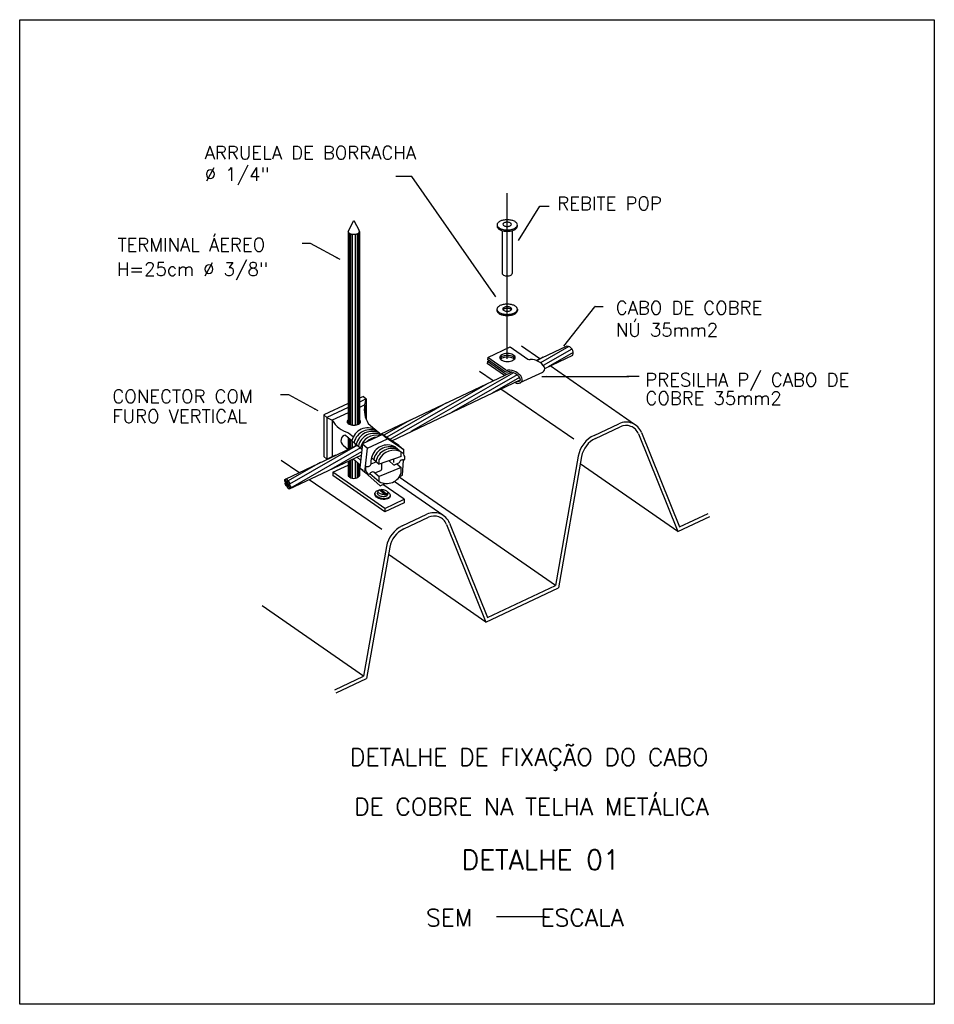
# Model space of a CAD drawing. Header units: metres. Extents: x 2092 to 2374, y -368 to -200.
# Tile 13 of 20: x 2189 to 2234, y -262 to -214. Entities that reach past the tile are written whole.
import ezdxf
from ezdxf.enums import TextEntityAlignment as Align

# ---------------------------------------------------------------- set-up
doc = ezdxf.new("R2010")
doc.units = ezdxf.units.M
doc.header["$LTSCALE"] = 0.3
doc.layers.get('0').update_dxf_attribs({"color": 251})
doc.styles.add('100CL', font='romans.shx', dxfattribs={"height": 2.5})
doc.styles.add('140CL', font='romans.shx', dxfattribs={"height": 21})
doc.styles.add('80CL', font='romans.shx', dxfattribs={"height": 12})

msp = doc.modelspace()

# ---------------------------------------------------------------- linework, layer by layer
at = {"color": 0, "linetype": 'ByBlock'}
for p, q in [((2208.608, -221.422), (2207.836, -221.422)), ((2212.718, -227.292), (2208.608, -221.422)), ((2213.266, -230.324), (2213.266, -222.243)), ((2213.816, -224.549), (2214.864, -222.872)), ((2214.864, -222.872), (2215.307, -222.872)), ((2205.506, -224.11), (2205.778, -223.564)), ((2205.778, -223.564), (2206.034, -224.065)), ((2205.506, -224.11), (2205.506, -233.487)), ((2205.544, -224.178), (2205.544, -233.511)), ((2205.613, -224.21), (2205.613, -233.538)), ((2205.704, -224.238), (2205.704, -233.556)), ((2205.852, -224.238), (2205.852, -233.556)), ((2205.943, -224.21), (2205.943, -233.539)), ((2206.012, -224.178), (2206.012, -233.512)), ((2206.05, -224.111), (2206.05, -233.489)), ((2213.02, -224.068), (2213.02, -226.156)), ((2213.514, -224.068), (2213.514, -226.156)), ((2203.668, -224.687), (2203.264, -224.687)), ((2205.11, -225.482), (2203.668, -224.687)), ((2216.023, -229.711), (2217.544, -227.777)), ((2217.559, -227.77), (2217.954, -227.77)), ((2212.767, -227.901), (2212.767, -227.964)), ((2213.765, -227.901), (2213.765, -227.964)), ((2214.86, -230.322), (2213.961, -229.698)), ((2214.684, -230.406), (2216.168, -229.705)), ((2212.32, -230.258), (2213.415, -229.741)), ((2213.415, -229.741), (2214.274, -230.336)), ((2216.278, -229.727), (2214.894, -230.521)), ((2216.426, -229.843), (2215.024, -230.647)), ((2215.097, -230.79), (2216.465, -230.144)), ((2216.485, -230.011), (2215.265, -230.71)), ((2212.304, -230.458), (2212.295, -230.558)), ((2213.13, -231.137), (2212.295, -230.558)), ((2212.304, -230.458), (2212.394, -230.415)), ((2213.221, -231.094), (2212.304, -230.458)), ((2212.32, -230.258), (2212.312, -230.358)), ((2213.12, -230.919), (2212.312, -230.358)), ((2213.179, -230.853), (2212.32, -230.258)), ((2215.024, -230.245), (2214.719, -230.42)), ((2219.481, -233.525), (2215.358, -230.667)), ((2207.087, -233.994), (2213.475, -230.978)), ((2213.568, -231.006), (2208.562, -233.877)), ((2213.746, -231.105), (2210.547, -232.94)), ((2212.586, -231.398), (2211.921, -230.937)), ((2214.982, -230.985), (2213.887, -231.502)), ((2212.292, -231.537), (2207.543, -234.26)), ((2207.628, -234.318), (2213.907, -231.354)), ((2213.873, -231.234), (2212.532, -232.003)), ((2214.951, -231.187), (2219.205, -231.187)), ((2219.715, -231.187), (2219.111, -231.187)), ((2202.603, -232.074), (2202.2, -232.074)), ((2204.046, -232.868), (2202.603, -232.074)), ((2216.511, -234.238), (2212.962, -231.799)), ((2205.506, -232.506), (2204.319, -233.064)), ((2206.244, -232.159), (2206.05, -232.25)), ((2206.389, -232.283), (2206.05, -232.442)), ((2206.316, -232.57), (2206.05, -232.695)), ((2206.244, -232.159), (2206.389, -232.283)), ((2206.316, -232.57), (2206.389, -232.283)), ((2206.316, -232.57), (2206.316, -233.059)), ((2206.389, -232.283), (2206.389, -233.294)), ((2210.308, -232.473), (2207.383, -234.151)), ((2204.319, -233.064), (2204.319, -235.094)), ((2204.319, -233.064), (2204.463, -233.188)), ((2205.506, -232.698), (2204.463, -233.188)), ((2205.506, -232.951), (2204.727, -233.317)), ((2204.463, -233.188), (2204.463, -235.218)), ((2204.463, -233.188), (2204.727, -233.317)), ((2204.727, -233.317), (2204.727, -235.09)), ((2206.483, -233.475), (2207.13, -234.031)), ((2208.527, -233.314), (2207.239, -234.052)), ((2217.509, -234.058), (2218.716, -233.488)), ((2205.519, -233.928), (2205.756, -234.131)), ((2207.176, -234.009), (2206.207, -234.475)), ((2207.978, -234.558), (2207.176, -234.009)), ((2207.176, -234.009), (2207.423, -234.221)), ((2217.578, -234.205), (2218.785, -233.635)), ((2219.669, -233.981), (2221.588, -238.748)), ((2219.82, -233.921), (2221.675, -238.527)), ((2205.377, -234.044), (2206.176, -234.73)), ((2205.506, -234.154), (2205.506, -234.74)), ((2205.544, -234.187), (2205.544, -234.722)), ((2205.613, -234.247), (2205.613, -234.689)), ((2205.704, -234.325), (2205.704, -234.646)), ((2205.852, -234.452), (2205.852, -234.576)), ((2206.207, -234.475), (2206.066, -235.635)), ((2206.207, -234.475), (2206.454, -234.687)), ((2206.454, -234.687), (2207.423, -234.221)), ((2208.225, -234.77), (2207.423, -234.221)), ((2202.47, -236.173), (2205.946, -234.532)), ((2205.958, -234.544), (2202.638, -236.448)), ((2206.102, -234.667), (2202.68, -236.63)), ((2206.16, -234.858), (2204.649, -235.724)), ((2205.263, -234.538), (2205.501, -234.743)), ((2205.943, -234.531), (2205.943, -234.534)), ((2206.313, -235.847), (2206.454, -234.687)), ((2207.795, -234.615), (2208.096, -234.874)), ((2207.978, -234.558), (2208.225, -234.77)), ((2208.096, -235.087), (2208.096, -234.874)), ((2208.215, -234.969), (2208.225, -234.77)), ((2203.099, -235.876), (2202.24, -235.281)), ((2204.129, -235.39), (2202.572, -236.283)), ((2202.634, -236.676), (2206.141, -235.02)), ((2204.319, -235.094), (2204.463, -235.218)), ((2204.463, -235.218), (2204.727, -235.09)), ((2205.506, -235.32), (2205.506, -236.031)), ((2205.544, -235.302), (2205.544, -236.071)), ((2205.613, -235.269), (2205.613, -236.118)), ((2205.704, -235.226), (2205.704, -236.151)), ((2205.748, -235.206), (2206.083, -235.494)), ((2205.852, -235.295), (2205.852, -236.151)), ((2205.936, -235.117), (2206.11, -235.267)), ((2205.943, -235.374), (2205.943, -236.118)), ((2206.012, -235.433), (2206.012, -236.07)), ((2206.05, -235.465), (2206.05, -236.031)), ((2206.619, -235.445), (2206.874, -235.343)), ((2206.642, -235.144), (2207.024, -235.472)), ((2208.096, -235.087), (2207.024, -235.472)), ((2207.024, -235.472), (2207.024, -235.23)), ((2207.145, -235.695), (2207.145, -235.428)), ((2207.519, -235.321), (2207.701, -235.477)), ((2207.731, -235.383), (2207.731, -235.218)), ((2207.992, -235.405), (2207.783, -235.49)), ((2207.884, -235.449), (2208.096, -235.631)), ((2208.159, -236.001), (2208.199, -235.261)), ((2216.738, -235.066), (2215.619, -241.386)), ((2216.899, -235.095), (2215.765, -241.497)), ((2221.588, -238.748), (2216.835, -235.454)), ((2204.761, -235.857), (2205.506, -235.507)), ((2207.298, -237.621), (2204.761, -235.857)), ((2204.761, -235.857), (2204.761, -236.025)), ((2206.235, -235.78), (2206.05, -235.652)), ((2206.066, -235.635), (2206.313, -235.847)), ((2206.313, -235.847), (2207.06, -236.516)), ((2206.564, -235.919), (2207.024, -236.315)), ((2206.809, -235.883), (2207.095, -235.769)), ((2206.812, -235.882), (2207.024, -236.065)), ((2208.096, -235.631), (2207.024, -236.065)), ((2208.096, -235.869), (2208.096, -235.631)), ((2202.418, -236.216), (2202.46, -236.196)), ((2202.489, -236.383), (2202.502, -236.378)), ((2202.513, -236.357), (2202.551, -236.339)), ((2207.145, -238.659), (2203.597, -236.221)), ((2207.298, -237.789), (2204.761, -236.025)), ((2207.024, -236.315), (2207.024, -236.065)), ((2207.06, -236.516), (2207.301, -236.403)), ((2210.116, -237.947), (2207.753, -236.309)), ((2215.619, -241.386), (2207.987, -236.095)), ((2207.989, -236.081), (2208.159, -236.001)), ((2202.515, -236.537), (2202.533, -236.529)), ((2202.554, -236.519), (2202.558, -236.517)), ((2202.585, -236.524), (2202.602, -236.516)), ((2202.596, -236.499), (2202.6, -236.497)), ((2202.611, -236.462), (2202.633, -236.451)), ((2206.812, -236.874), (2206.806, -236.909)), ((2206.954, -236.784), (2206.937, -236.886)), ((2207.293, -236.949), (2207.015, -236.72)), ((2207.091, -236.729), (2207.041, -236.741)), ((2207.096, -236.699), (2207.091, -236.729)), ((2207.369, -236.958), (2207.091, -236.729)), ((2207.374, -236.928), (2207.096, -236.699)), ((2208.244, -237.177), (2207.199, -236.451)), ((2207.434, -236.864), (2207.417, -236.967)), ((2207.293, -236.949), (2207.288, -236.979)), ((2207.369, -236.958), (2207.288, -236.979)), ((2207.298, -237.621), (2208.244, -237.177)), ((2208.244, -237.345), (2207.298, -237.789)), ((2207.374, -236.928), (2207.369, -236.958)), ((2207.553, -237.001), (2207.548, -237.034)), ((2208.244, -237.177), (2208.244, -237.345)), ((2207.298, -237.621), (2207.298, -237.789)), ((2221.675, -238.527), (2223.08, -237.864)), ((2208.143, -238.479), (2209.35, -237.91)), ((2208.213, -238.627), (2209.42, -238.057)), ((2210.454, -238.342), (2212.309, -242.949)), ((2221.588, -238.748), (2223.15, -238.011)), ((2210.303, -238.403), (2212.223, -243.17)), ((2207.373, -239.488), (2206.254, -245.808)), ((2207.533, -239.516), (2206.399, -245.919)), ((2212.223, -243.17), (2207.47, -239.875)), ((2212.223, -243.17), (2215.765, -241.497)), ((2212.309, -242.949), (2215.619, -241.386)), ((2206.254, -245.808), (2201.311, -242.382)), ((2204.848, -246.471), (2206.254, -245.808)), ((2204.918, -246.618), (2206.399, -245.919)), ((2212.739, -257.54), (2215.139, -257.54))]:
    msp.add_line(p, q, dxfattribs=at)
at = {"color": 1}
msp.add_lwpolyline([(2189.469, -213.77), (2234.115, -213.77), (2234.115, -261.828), (2189.469, -261.828)], close=True, dxfattribs=at)
at = {"color": 0, "linetype": 'ByBlock'}
for points in [[(2212.772, -223.783, 0.174705), (2212.802, -223.867, 0.104203), (2212.916, -223.958, 0.064948), (2213.066, -224.01, 0.051099), (2213.266, -224.031, 0.051099), (2213.467, -224.01, 0.064948), (2213.616, -223.958, 0.104203), (2213.731, -223.867, 0.174705), (2213.761, -223.783, 0.174705), (2213.731, -223.699, 0.104203), (2213.616, -223.608, 0.064948), (2213.467, -223.556, 0.051099), (2213.266, -223.536, 0.051099), (2213.066, -223.556, 0.064948), (2212.916, -223.608, 0.104203), (2212.802, -223.699, 0.174705)], [(2213.06, -223.756, 0.174705), (2213.072, -223.791, 0.104203), (2213.119, -223.828, 0.064948), (2213.181, -223.85, 0.051099), (2213.264, -223.858, 0.051099), (2213.346, -223.85, 0.064948), (2213.408, -223.828, 0.104203), (2213.455, -223.791, 0.174705), (2213.468, -223.756, 0.174705), (2213.455, -223.722, 0.104203), (2213.408, -223.684, 0.064948), (2213.346, -223.663, 0.051099), (2213.264, -223.654, 0.051099), (2213.181, -223.663, 0.064948), (2213.119, -223.684, 0.104203), (2213.072, -223.722, 0.174705)], [(2213.765, -227.903, 0.174705), (2213.735, -227.819, 0.104203), (2213.619, -227.727, 0.064948), (2213.468, -227.674, 0.051099), (2213.266, -227.654, 0.051099), (2213.065, -227.674, 0.064948), (2212.913, -227.727, 0.104203), (2212.798, -227.819, 0.174705), (2212.767, -227.903, 0.174705), (2212.798, -227.988, 0.104203), (2212.913, -228.08, 0.064948), (2213.065, -228.132, 0.051099), (2213.266, -228.153, 0.051099), (2213.468, -228.132, 0.064948), (2213.619, -228.08, 0.104203), (2213.735, -227.988, 0.174705)], [(2213.486, -227.893, 0.174705), (2213.472, -227.856, 0.104203), (2213.421, -227.815, 0.064948), (2213.355, -227.792, 0.051099), (2213.266, -227.783, 0.051099), (2213.178, -227.792, 0.064948), (2213.111, -227.815, 0.104203), (2213.06, -227.856, 0.174705), (2213.047, -227.893, 0.174705), (2213.06, -227.93, 0.104203), (2213.111, -227.97, 0.064948), (2213.178, -227.993, 0.051099), (2213.266, -228.002, 0.051099), (2213.355, -227.993, 0.064948), (2213.421, -227.97, 0.104203), (2213.472, -227.93, 0.174705)], [(2213.66, -230.257, 0.174705), (2213.637, -230.192, 0.104203), (2213.548, -230.122, 0.064948), (2213.432, -230.082, 0.051099), (2213.277, -230.066, 0.051099), (2213.122, -230.082, 0.064948), (2213.006, -230.122, 0.104203), (2212.917, -230.192, 0.174705), (2212.893, -230.257, 0.174705), (2212.917, -230.322, 0.104203), (2213.006, -230.393, 0.064948), (2213.122, -230.433, 0.051099), (2213.277, -230.449, 0.051099), (2213.432, -230.433, 0.064948), (2213.548, -230.393, 0.104203), (2213.637, -230.322, 0.174705)], [(2202.583, -236.525, -0.207457), (2202.571, -236.525, -0.095933), (2202.55, -236.51, -0.052726), (2202.533, -236.488, -0.039847), (2202.516, -236.454, -0.039847), (2202.504, -236.419, -0.052726), (2202.501, -236.391, -0.095933), (2202.505, -236.366, -0.207457), (2202.513, -236.357, -0.207457), (2202.526, -236.357, -0.095933), (2202.547, -236.372, -0.052726), (2202.564, -236.394, -0.039847), (2202.581, -236.427, -0.039847), (2202.592, -236.463, -0.052726), (2202.596, -236.491, -0.095933), (2202.592, -236.516, -0.207457)], [(2202.632, -236.452, -0.207457), (2202.62, -236.452, -0.095933), (2202.599, -236.437, -0.052726), (2202.582, -236.415, -0.039847), (2202.565, -236.382, -0.039847), (2202.553, -236.346, -0.052726), (2202.549, -236.318, -0.095933), (2202.554, -236.293, -0.207457), (2202.562, -236.284, -0.207457), (2202.574, -236.284, -0.095933), (2202.595, -236.299, -0.052726), (2202.613, -236.321, -0.039847), (2202.63, -236.354, -0.039847), (2202.641, -236.39, -0.052726), (2202.645, -236.418, -0.095933), (2202.641, -236.443, -0.207457)], [(2202.634, -236.676, -0.207457), (2202.621, -236.677, -0.095933), (2202.598, -236.666, -0.052726), (2202.578, -236.646, -0.039847), (2202.556, -236.616, -0.039847), (2202.54, -236.583, -0.052726), (2202.532, -236.555, -0.095933), (2202.533, -236.53, -0.207457), (2202.54, -236.52, -0.207457), (2202.552, -236.518, -0.095933), (2202.575, -236.53, -0.052726), (2202.595, -236.549, -0.039847), (2202.617, -236.579, -0.039847), (2202.633, -236.613, -0.052726), (2202.641, -236.64, -0.095933), (2202.641, -236.666, -0.207457)], [(2202.683, -236.629, -0.207457), (2202.67, -236.629, -0.095933), (2202.649, -236.614, -0.052726), (2202.632, -236.592, -0.039847), (2202.615, -236.559, -0.039847), (2202.604, -236.523, -0.052726), (2202.6, -236.495, -0.095933), (2202.604, -236.47, -0.207457), (2202.613, -236.461, -0.207457), (2202.625, -236.461, -0.095933), (2202.646, -236.476, -0.052726), (2202.663, -236.498, -0.039847), (2202.68, -236.532, -0.039847), (2202.692, -236.567, -0.052726), (2202.695, -236.595, -0.095933), (2202.691, -236.62, -0.207457)]]:
    msp.add_lwpolyline(points, format="xyb", close=True, dxfattribs=at)
for points in [[(2212.772, -223.853, 0.174705), (2212.802, -223.936, 0.104203), (2212.916, -224.027, 0.064948), (2213.066, -224.079, 0.051099), (2213.266, -224.1, 0.051099), (2213.467, -224.079, 0.064948), (2213.616, -224.027, 0.104203), (2213.731, -223.936, 0.174705), (2213.761, -223.853, 0.066909), (2213.757, -223.818, 0.104203)], [(2212.776, -223.818, 0.066909), (2212.772, -223.853, 0.174705)], [(2205.506, -224.11, 0.175292), (2205.522, -224.156, 0.104095), (2205.585, -224.206, 0.064714), (2205.667, -224.235, 0.050869), (2205.778, -224.246, 0.050869), (2205.888, -224.235, 0.064714), (2205.97, -224.207, 0.104095), (2206.033, -224.157, 0.175292), (2206.05, -224.111, 0.175292), (2206.034, -224.065, 0.025989)], [(2213.02, -226.156, 0.174705), (2213.035, -226.198, 0.104203), (2213.092, -226.244, 0.064948), (2213.167, -226.27, 0.051099), (2213.267, -226.28, 0.051099), (2213.367, -226.27, 0.064948), (2213.442, -226.244, 0.104203), (2213.499, -226.198, 0.174705), (2213.514, -226.156, 0.174705)], [(2212.767, -227.959, 0.00472), (2212.767, -227.961, 0.174705), (2212.798, -228.046, 0.104203), (2212.913, -228.138, 0.064948), (2213.065, -228.19, 0.051099), (2213.266, -228.211, 0.051099), (2213.468, -228.19, 0.064948), (2213.619, -228.138, 0.104203), (2213.735, -228.046, 0.174705), (2213.765, -227.961, 0.174705)], [(2213.472, -227.93, 0.103679), (2213.421, -227.89, 0.064948), (2213.355, -227.867, 0.051099), (2213.266, -227.858, 0.051099), (2213.178, -227.867, 0.064948), (2213.111, -227.89, 0.103679), (2213.06, -227.93, 0.174705)], [(2213.765, -227.961, 0.00472), (2213.765, -227.959, 0.104203)], [(2213.649, -230.303, 0.056274), (2213.637, -230.284, 0.104203), (2213.548, -230.214, 0.064948), (2213.432, -230.173, 0.051099), (2213.277, -230.157, 0.051099), (2213.122, -230.173, 0.064948), (2213.006, -230.214, 0.104203), (2212.917, -230.284, 0.056274), (2212.904, -230.303, 0.174705)], [(2213.616, -230.344, 0.076612), (2213.548, -230.296, 0.064948), (2213.432, -230.256, 0.051099), (2213.277, -230.24, 0.051099), (2213.122, -230.256, 0.064948), (2213.006, -230.296, 0.076612), (2212.937, -230.344, 0.056274)], [(2205.447, -233.394, 0.174705), (2205.467, -233.45, 0.104203), (2205.544, -233.511, 0.064948), (2205.645, -233.546, 0.051099), (2205.779, -233.56, 0.051099), (2205.913, -233.546, 0.064948), (2206.014, -233.511, 0.104203), (2206.091, -233.45, 0.174705), (2206.111, -233.394, 0.174705), (2206.091, -233.337, 0.059522), (2206.05, -233.298, 0.064948)], [(2205.506, -233.3, 0.056277), (2205.467, -233.337, 0.174705), (2205.447, -233.394, 0.174705)], [(2202.488, -236.384, -0.207457), (2202.475, -236.384, -0.095933), (2202.454, -236.369, -0.052726), (2202.437, -236.347, -0.039847), (2202.42, -236.314, -0.039847), (2202.408, -236.278, -0.052726), (2202.405, -236.25, -0.095933), (2202.409, -236.225, -0.207457), (2202.418, -236.216, -0.207457), (2202.43, -236.216, -0.095933), (2202.451, -236.231, -0.052726), (2202.468, -236.253, -0.001764), (2202.469, -236.255, -0.039847)], [(2202.515, -236.537, -0.207457), (2202.503, -236.537, -0.095933), (2202.482, -236.522, -0.052726), (2202.465, -236.5, -0.039847), (2202.448, -236.466, -0.039847), (2202.436, -236.431, -0.052726), (2202.432, -236.403, -0.095933), (2202.437, -236.378, -0.207457), (2202.445, -236.369, -0.130458), (2202.453, -236.368, -0.095933)], [(2202.542, -236.34, -0.207457), (2202.53, -236.34, -0.095933), (2202.509, -236.325, -0.052726), (2202.492, -236.303, -0.039847), (2202.475, -236.27, -0.039847), (2202.463, -236.234, -0.052726), (2202.459, -236.206, -0.095933), (2202.464, -236.181, -0.207457), (2202.472, -236.172, -0.207457), (2202.484, -236.172, -0.095933), (2202.505, -236.187, -0.052726), (2202.523, -236.209, -0.039847), (2202.54, -236.242, -0.039847), (2202.551, -236.278, -0.027092), (2202.554, -236.292, -0.095933)], [(2202.48, -236.385, -0.049151), (2202.496, -236.406, -0.039847), (2202.513, -236.439, -0.039847), (2202.524, -236.475, -0.052726), (2202.528, -236.503, -0.095933), (2202.524, -236.528, -0.207457), (2202.515, -236.537, -0.207457)], [(2202.491, -236.301, -0.023019), (2202.497, -236.322, -0.052726), (2202.5, -236.35, -0.095933), (2202.496, -236.375, -0.207457), (2202.488, -236.384, -0.207457)], [(2202.55, -236.332, -0.1939), (2202.542, -236.34, -0.207457)], [(2207.548, -237.034, -0.163967), (2207.513, -237.1, -0.105865), (2207.415, -237.159, -0.069333), (2207.295, -237.182, -0.055541), (2207.143, -237.174, -0.055541), (2206.996, -237.132, -0.069333), (2206.89, -237.071, -0.105865), (2206.818, -236.983, -0.163967), (2206.806, -236.909, -0.163967)], [(2207.418, -236.808, -0.16143), (2207.542, -236.927, -0.163967), (2207.553, -237.001, -0.163967), (2207.518, -237.067, -0.105865), (2207.421, -237.126, -0.069333), (2207.301, -237.149, -0.055541), (2207.148, -237.141, -0.055541), (2207.002, -237.099, -0.069333), (2206.896, -237.037, -0.105865), (2206.823, -236.95, -0.163967), (2206.811, -236.876, -0.163967)], [(2206.811, -236.876, -0.163967), (2206.847, -236.81, -0.140302), (2206.98, -236.742, -0.069333)], [(2207.417, -236.967, -0.174705), (2207.396, -237.005, -0.104203), (2207.333, -237.04, -0.064948), (2207.256, -237.053, -0.051099), (2207.157, -237.047, -0.051099), (2207.061, -237.02, -0.064948), (2206.993, -236.983, -0.104203), (2206.944, -236.929, -0.174705), (2206.937, -236.886, -0.174705)], [(2207.293, -236.949, -0.016409), (2207.273, -236.951, -0.051099), (2207.174, -236.944, -0.051099), (2207.078, -236.918, -0.064948), (2207.01, -236.88, -0.104203), (2206.962, -236.827, -0.174705), (2206.954, -236.784, -0.174705)], [(2206.954, -236.784, -0.174705), (2206.975, -236.745, -0.06738), (2207.015, -236.72, -0.064948)], [(2207.096, -236.699, -0.016409), (2207.115, -236.698, -0.051099), (2207.214, -236.704, -0.051099), (2207.31, -236.73, -0.064948), (2207.378, -236.768, -0.104203), (2207.427, -236.821, -0.174705), (2207.434, -236.864, -0.174705), (2207.413, -236.903, -0.06738), (2207.374, -236.928, -0.064948)]]:
    msp.add_lwpolyline(points, format="xyb", dxfattribs=at)
for centre, radius, start, end in [((2217.559, -227.789), 0.0182, 90, 141.8099), ((2216.161, -230.03), 0.325, 339.4263, 88.9163), ((2214.361, -230.188), 0.173, 239.6493, 279.6319), ((2214.412, -231.15), 0.793, 32.3119, 91.6014), ((2213.27, -230.702), 0.263, 235.27, 279.6319), ((2213.266, -230.704), 0.173, 239.6493, 279.6319), ((2213.333, -231.636), 0.763, 31.0218, 92.8914), ((2213.325, -231.647), 0.686, 32.5839, 90.9637), ((2214.896, -230.804), 0.201, 295.27, 22.7619), ((2213.802, -231.321), 0.201, 225.3567, 22.7619), ((2213.802, -231.321), 0.11, 247.9025, 22.7619), ((2207.528, -232.815), 1.236, 168.5862, 212.2952), ((2205.829, -232.707), 1.26, 208.9781, 255.7652), ((2219.064, -234.225), 0.815, 21.9406, 115.2659), ((2206.468, -234.492), 0.799, 61.4584, 167.0256), ((2206.572, -234.581), 0.799, 61.4584, 167.0256), ((2206.677, -234.667), 0.799, 62.4997, 167.2837), ((2206.779, -234.759), 0.799, 64.7749, 167.0256), ((2219.064, -234.225), 0.652, 21.9338, 115.2724), ((2205.423, -234.315), 0.275, 99.6085, 234.4216), ((2206.883, -234.845), 0.799, 77.3507, 167.2837), ((2206.987, -234.933), 0.799, 95.8704, 135.4956), ((2218.099, -235.307), 1.382, 115.2772, 169.9562), ((2218.099, -235.307), 1.219, 115.2724, 169.9581), ((2207.426, -235.332), 0.806, 62.7158, 166.4992), ((2207.53, -235.413), 0.799, 62.4997, 167.2837), ((2207.635, -235.499), 0.799, 63.4658, 167.5424), ((2207.74, -235.585), 0.799, 63.6255, 153.6219), ((2208.03, -235.091), 0.221, 14.1678, 72.7276), ((2205.246, -236.238), 1.26, 105.9222, 114.3147), ((2206.456, -235.405), 0.17, 244.163, 346.631), ((2207.234, -235.356), 0.629, 160.2309, 190.0653), ((2207.752, -235.417), 0.0796, 229.3188, 292.2442), ((2208.16, -235.426), 0.17, 64.163, 172.7515), ((2208.053, -235.147), 0.221, 325.1551, 29.8876), ((2206.564, -235.684), 0.221, 145.1551, 209.8876), ((2206.587, -235.74), 0.221, 194.1678, 258.9003), ((2206.703, -236.016), 0.17, 51.3039, 159.8924), ((2207.383, -235.667), 0.741, 241.0325, 344.1727), ((2207.066, -235.695), 0.0796, 291.8112, 0), ((2205.778, -235.806), 0.354, 219.6407, 320.3593), ((2209.698, -238.647), 0.815, 21.9406, 115.2659), ((2209.698, -238.647), 0.652, 21.9338, 115.2724), ((2208.733, -239.729), 1.382, 115.2772, 169.9562), ((2208.733, -239.729), 1.219, 115.2724, 169.9581)]:
    msp.add_arc(centre, radius, start, end, dxfattribs=at)
for points in [[(2213.904, -224.333), (2213.969, -224.373), (2213.816, -224.549)], [(2204.928, -225.336), (2204.891, -225.403), (2205.11, -225.482)], [(2212.619, -227.081), (2212.556, -227.125), (2212.718, -227.292)], [(2216.134, -229.506), (2216.194, -229.553), (2216.023, -229.711)], [(2215.181, -231.227), (2215.181, -231.15), (2214.951, -231.187)], [(2203.863, -232.723), (2203.826, -232.79), (2204.046, -232.868)]]:
    msp.add_solid(points, dxfattribs=at)

# ---------------------------------------------------------------- texts
for s, height, style, p in [('ARRUELA DE BORRACHA', 0.64704, '80CL', (2198.502, -220.585)), ('%%C 1/4"', 0.647, '80CL', (2198.502, -221.637)), ('REBITE POP ', 0.64704, '80CL', (2215.709, -223.059)), ('TERMINAL ÁEREO', 0.64704, '80CL', (2194.243, -225.077)), ('H=25cm %%C 3/8"', 0.64704, '80CL', (2194.211, -226.266)), ('CABO DE COBRE', 0.64704, '80CL', (2218.565, -228.153)), ('NÚ 35mm2', 0.647, '80CL', (2218.57, -229.234)), ('PRESILHA P/ CABO DE ', 0.64704, '80CL', (2220.005, -231.668)), ('CONECTOR COM ', 0.64704, '80CL', (2193.992, -232.477)), ('COBRE 35mm2', 0.64704, '80CL', (2220.011, -232.565)), ('FURO VERTICAL', 0.64704, '80CL', (2193.992, -233.45)), ('DETALHE 01', 0.96, '140CL', (2211.029, -255.256)), ('SEM     ESCALA', 0.84, '100CL', (2209.302, -258.019))]:
    msp.add_text(s, height=height, dxfattribs=dict(at, style=style)).set_placement(p)
at = {"color": 0, "linetype": 'ByBlock', "style": '140CL'}
for s, p in [('DETALHE DE FIXAÇÃO DO CABO ', (2214.628, -250.432)), ('DE COBRE NA TELHA METÁLICA ', (2214.741, -252.852))]:
    msp.add_text(s, height=0.84, dxfattribs=at).set_placement(p, align=Align.BOTTOM_CENTER)

doc.saveas('drawing.dxf')
